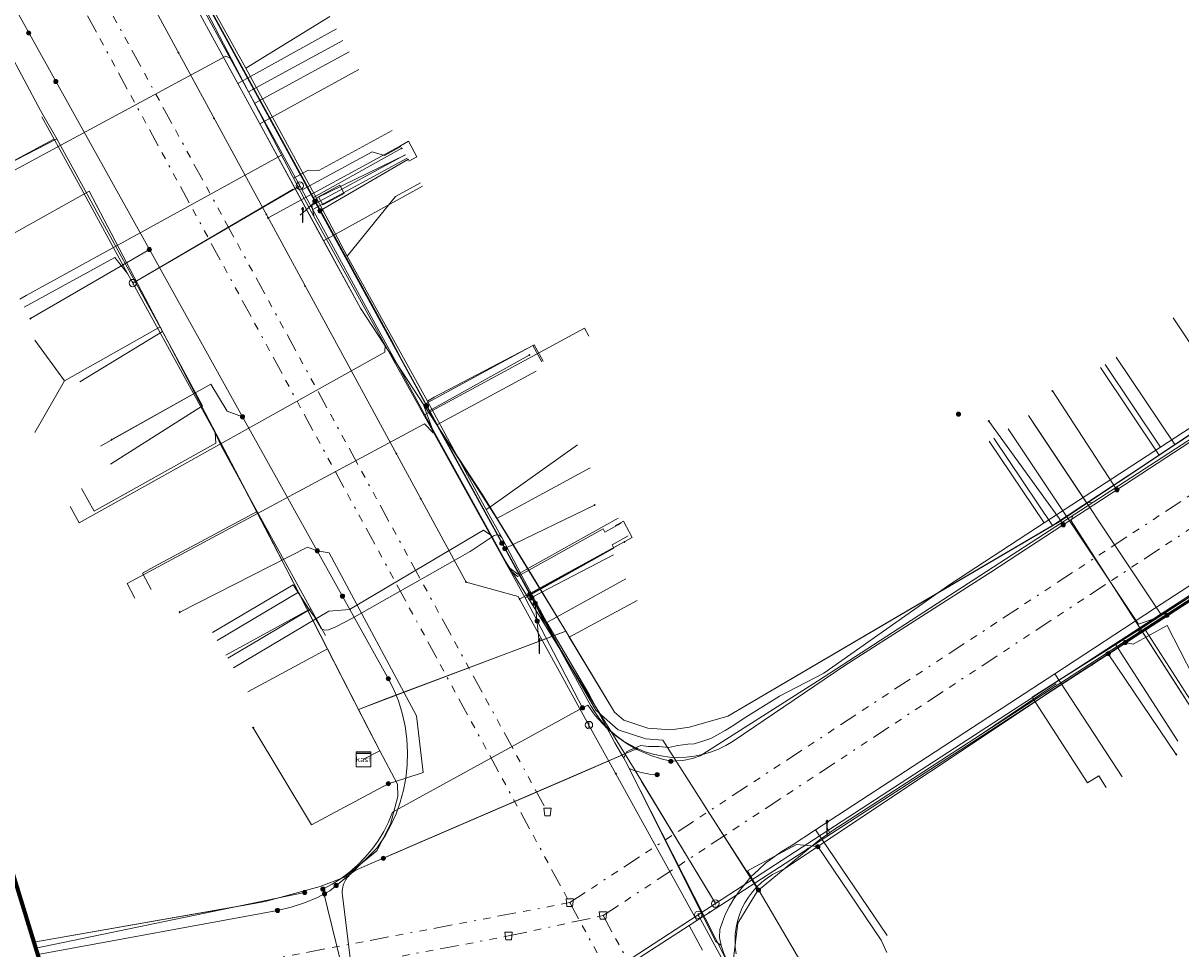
# Model space of a CAD drawing. Header units: metres. Extents: x 154975 to 155642, y 461260 to 461877.
# Tile 29 of 95: x 155006 to 155069, y 461601 to 461651. Entities that reach past the tile are written whole.
import ezdxf
from ezdxf.enums import TextEntityAlignment as Align
from ezdxf.lldxf.tags import DXFTag

# ---------------------------------------------------------------- set-up
doc = ezdxf.new("R2010")
doc.units = ezdxf.units.M
doc.linetypes.add('RI-OVERIG-SO', pattern=[17, 5, -2, 2, -2, 0, -2, 2, -2])
for name, color, linetype, lineweight, true_color in [('B-WE-KL-DATA-G', 3, 'KL-DATA-SO', 18, 0x00ff00), ('B-WE-KL-DATA_HULPSTUK-S', 3, 'Continuous', 18, 0x00ff00), ('B-WE-KL-DATA_KABELBED-G', 3, 'Continuous', 18, 0x00ff00), ('B-WE-KL-DATA_MANTELBUIS-G', 3, 'Continuous', 18, 0x00ff00), ('B-WE-KL-ET_LS-G', 1, 'KL-LS-SO', 18, 0xff0000), ('B-WE-KL-ET_LS-S', 1, 'Continuous', 18, 0xff0000), ('B-WE-KL-ET_LS_HULPSTUK-S', 1, 'Continuous', 18, 0xff0000), ('B-WE-KL-ET_LS_MANTELBUIS-G', 1, 'Continuous', 18, 0xff0000), ('B-WE-KL-GAS_LD-G', 30, 'KL-GAS_LD-SO', 18, 0xff7f00), ('B-WE-KL-GAS_LD_HULPSTUK-S', 30, 'Continuous', 18, 0xff7f00), ('B-WE-KL-GAS_LD_MANTELBUIS-G', 30, 'Continuous', 18, 0xff7f00), ('B-WE-KL-WATER-G', 5, 'KL-WATER-SO', 18, 0x0000ff), ('B-WE-KL-WATER_HULPSTUK-S', 5, 'Continuous', 18, 0x0000ff), ('B-WE-RI-VRIJVERVAL-G', 6, 'RI-OVERIG-SO', 18, 0xff00ff), ('B-WE-RI-VRIJVERVAL_HULPSTUK-S', 6, 'Continuous', 18, 0xff00ff)]:
    doc.layers.add(name, color=color, linetype=linetype, lineweight=lineweight, true_color=true_color)
doc.layers.add('B-WE-OG-INFO_ORIENTATIEPOLYGOON-GV', color=7, linetype='Continuous', lineweight=70)
doc.styles.add('NLCS-ISO', font='NLCS-ISO.ttf')
tags = doc.linetypes.add('KL-DATA-SO', pattern='A,4,-1,[101,NLCS.SHX,S=0.5,R=0,X=0,Y=0],-1,4,-1,["D",Standard,S=1,R=0,X=-0.25,Y=-0.5],-1.5', length=12.5).pattern_tags.tags
tags[18] = DXFTag(74, 10)
tags = doc.linetypes.add('KL-GAS_LD-SO', pattern='A,4,-1,[69,NLCS.SHX,S=0.5,R=0,X=0,Y=0],-1,4,-1,["L",Standard,S=1,R=0,X=0.25,Y=-0.5],-2', length=13).pattern_tags.tags
tags[18] = DXFTag(74, 10)
tags = doc.linetypes.add('KL-LS-SO', pattern='A,4,-1,[103,NLCS.SHX,S=0.75,R=0,X=0,Y=0],-1,4,-1,["L",Standard,S=1,R=0,X=0,Y=-0.5],-2', length=13).pattern_tags.tags
tags[18] = DXFTag(74, 10)
doc.linetypes.add('KL-WATER-SO', pattern='A,7,-0.5,[168,NLCS.SHX,S=0.75,R=0,X=0.75,Y=0],-2', length=9.5)

# ---------------------------------------------------------------- blocks, each defined once
blk = doc.blocks.new('SKL-WTB_HULP_T STUK-SO')
at = {"color": 0, "linetype": 'ByBlock', "lineweight": 18}
blk.add_circle((0, 0), 1, dxfattribs=at)
at = {"color": 0, "linetype": 'ByBlock', "lineweight": -2, "style": 'NLCS-ISO'}
blk.add_text('T', height=1, dxfattribs=at).set_placement((0, 0), align=Align.MIDDLE_CENTER)
at = {"color": 0, "linetype": 'ByBlock', "lineweight": 18, "style": 'NLCS-ISO', "flags": 1}
for tag, p in [('TYPE', (1.5, 0)), ('OMSCHRIJVING', (1.5, -3)), ('LABEL', (1.5, -1.5))]:
    blk.add_attdef(tag, p, '', height=1, dxfattribs=at)
blk = doc.blocks.new('SKL-WTB_HULP_MOF-SO')
at = {"linetype": 'ByBlock', "lineweight": 18}
h = blk.add_hatch(color=0, dxfattribs=at)
h.dxf.hatch_style = 1
h.paths.add_polyline_path([(-0.5625, 0, 1), (0.5625, 0, 1)])
at = {"color": 0, "linetype": 'ByBlock', "lineweight": 18}
blk.add_circle((0, 0), 0.5625, dxfattribs=at)
at = {"color": 0, "linetype": 'ByBlock', "lineweight": 18, "style": 'NLCS-ISO', "flags": 1}
for tag, p in [('TYPE', (1.5, 0)), ('OMSCHRIJVING', (1.5, -3)), ('LABEL', (1.5, -1.5))]:
    blk.add_attdef(tag, p, '', height=1, dxfattribs=at)
blk = doc.blocks.new('SKL-WTB_HULP_KAST-SO')
at = {"color": 0, "linetype": 'ByBlock', "lineweight": 18}
for points in [[(-2, 2), (2, 2), (2, 1.68), (-2, 1.68)], [(-2, 1.52), (2, 1.52), (2, -2), (-2, -2)]]:
    blk.add_lwpolyline(points, close=True, dxfattribs=at)
at = {"color": 0, "linetype": 'ByBlock', "lineweight": 18, "style": 'NLCS-ISO'}
blk.add_text('kast', height=1.5, dxfattribs=at).set_placement((0, 0), align=Align.MIDDLE_CENTER)
at = {"color": 0, "linetype": 'ByBlock', "lineweight": 18, "style": 'NLCS-ISO', "flags": 1}
for tag, p in [('TYPE', (2.5, 0)), ('OMSCHRIJVING', (2.5, -3)), ('LABEL', (2.5, -1.5))]:
    blk.add_attdef(tag, p, '', height=1, dxfattribs=at)
blk = doc.blocks.new('SKL-WTB_HULP_AFSLUITER-SO')
at = {"color": 0, "linetype": 'ByBlock', "lineweight": 18}
blk.add_lwpolyline([(0, 0.8), (0, -0.8)], dxfattribs=at)
blk.add_circle((0, 0), 1, dxfattribs=at)
at = {"color": 0, "linetype": 'ByBlock', "lineweight": 18, "style": 'NLCS-ISO', "flags": 1}
for tag, p in [('TYPE', (1.5, 0)), ('OMSCHRIJVING', (1.5, -3)), ('LABEL', (1.5, -1.5))]:
    blk.add_attdef(tag, p, '', height=1, dxfattribs=at)
blk = doc.blocks.new('SKL-WTB_HULP_OVERIG-SO')
at = {"color": 0, "linetype": 'ByBlock', "lineweight": 18}
for points in [[(-0.14, 0.14), (0.14, -0.14)], [(0.14, 0.14), (-0.14, -0.14)]]:
    blk.add_lwpolyline(points, dxfattribs=at)
at = {"color": 0, "linetype": 'ByBlock', "lineweight": 18, "style": 'NLCS-ISO', "flags": 1}
for tag, p in [('TYPE', (1.5, 0)), ('OMSCHRIJVING', (1.5, -3)), ('LABEL', (1.5, -1.5))]:
    blk.add_attdef(tag, p, '', height=1, dxfattribs=at)
blk = doc.blocks.new('SRI-HULP_AFVOER_OPVANG-SO')
at = {"color": 0, "linetype": 'ByBlock', "lineweight": 18}
blk.add_lwpolyline([(-0.75, -1), (-1, 1), (1, 1), (0.75, -1)], close=True, dxfattribs=at)
at = {"color": 0, "linetype": 'ByBlock', "lineweight": 18, "style": 'NLCS-ISO', "flags": 1}
for tag, p in [('TYPE', (1.5, 0)), ('OMSCHRIJVING', (1.5, -3)), ('LABEL', (1.5, -1.5))]:
    blk.add_attdef(tag, p, '', height=1, dxfattribs=at)
blk = doc.blocks.new('SKL-ET_LS_MAST-SO')
for p, q in [((-0.05, 2.07), (0.05, 2.07)), ((-0.05, -2), (0.05, -2))]:
    blk.add_line(p, q)
for points in [[(-0.18, 1.76), (-0.22, 1.76), (-0.22, 1.84), (-0.18, 1.84), (-0.18, 1.79)], [(-0.18, 1.49), (-0.22, 1.49), (-0.22, 1.57), (-0.18, 1.57), (-0.18, 1.52)], [(-0.18, 1.79), (-0.05, 1.79)], [(-0.18, 1.76), (-0.05, 1.76)], [(-0.18, 1.52), (-0.05, 1.52)], [(-0.18, 1.49), (-0.05, 1.49)], [(-0.05, -2), (-0.05, 2.07)], [(0.05, -2), (0.05, 2.07)], [(0.18, 1.92), (0.05, 1.92)], [(0.18, 1.89), (0.05, 1.89)], [(0.18, 1.66), (0.05, 1.66)], [(0.18, 1.63), (0.05, 1.63)], [(0.18, 1.39), (0.05, 1.39)], [(0.18, 1.36), (0.05, 1.36)], [(0.18, 1.89), (0.22, 1.89), (0.22, 1.97), (0.18, 1.97), (0.18, 1.92)], [(0.18, 1.63), (0.22, 1.63), (0.22, 1.71), (0.18, 1.71), (0.18, 1.66)], [(0.18, 1.36), (0.22, 1.36), (0.22, 1.44), (0.18, 1.44), (0.18, 1.39)]]:
    blk.add_lwpolyline(points)

msp = doc.modelspace()

# ---------------------------------------------------------------- linework, layer by layer
at = {"layer": 'B-WE-KL-DATA-G', "ltscale": 0.2, "flags": 128}
for points in [[(155024.765, 461611.348), (155025.65, 461611.814), (155025.003, 461613.043), (155024.489, 461614.045), (155035.686, 461618.272), (155033.842, 461621.34), (155031.165, 461625.672), (155024.593, 461635.726), (155015.954, 461651.56), (155010.915, 461662.313), (155007.469, 461668.03), (155006.012, 461669.835), (155004.881, 461670.81), (155010.72, 461674.015)], [(154985.518, 461670.897), (155000, 461672.481), (155001.572, 461672.612), (155002.626, 461672.265), (155003.304, 461671.926), (155004.183, 461671.412), (155006.012, 461669.835), (155007.469, 461668.03), (155010.915, 461662.313), (155015.954, 461651.56), (155024.593, 461635.726), (155031.165, 461625.672), (155033.842, 461621.34), (155035.686, 461618.272), (155024.489, 461614.045), (155025.003, 461613.043), (155025.65, 461611.814), (155024.765, 461611.348)], [(155024.765, 461611.348), (155025.65, 461611.814), (155025.003, 461613.043), (155024.489, 461614.045), (155035.686, 461618.272), (155033.842, 461621.34), (155031.165, 461625.672), (155024.593, 461635.726), (155015.954, 461651.56), (155010.915, 461662.313), (155009.202, 461665.156), (155014.071, 461667.826)], [(155008.204, 461644.878), (155007.315, 461646.407), (155004.65, 461651.38), (155001.018, 461658.038), (155000.644, 461658.665), (155000.441, 461659.013), (155000.149, 461659.413), (154999.885, 461659.713), (154999.547, 461660.042), (154999.253, 461660.285), (154998.947, 461660.529), (154998.54, 461660.793), (154998.147, 461660.994), (154997.654, 461661.221), (154997.227, 461661.394), (154996.775, 461661.543), (154996.301, 461661.635), (154995.839, 461661.687), (154995.441, 461661.713), (154995.003, 461661.73), (154994.519, 461661.694), (154994.1, 461661.643), (154993.582, 461661.601), (154991.002, 461661.37)], [(155024.765, 461611.348), (155025.65, 461611.814), (155025.003, 461613.043), (155024.489, 461614.045), (155035.686, 461618.272), (155033.842, 461621.34), (155031.165, 461625.672), (155024.593, 461635.726), (155015.954, 461651.56), (155012.922, 461658.03), (155017.898, 461660.758)], [(155018.407, 461648.696), (155015.508, 461653.927), (155014.083, 461656.438), (155013.38, 461657.828)], [(155022.946, 461651.482), (155018.407, 461648.696)], [(155024.765, 461611.348), (155025.65, 461611.814), (155025.003, 461613.043), (155024.489, 461614.045), (155035.686, 461618.272), (155033.842, 461621.34), (155031.165, 461625.672), (155024.593, 461635.726), (155017.966, 461647.872), (155023.31, 461650.815)], [(155022.226, 461641.68), (155018.407, 461648.696)], [(155024.765, 461611.348), (155025.65, 461611.814), (155025.003, 461613.043), (155024.489, 461614.045), (155035.686, 461618.272), (155033.842, 461621.34), (155031.165, 461625.672), (155024.593, 461635.726), (155019.162, 461645.681), (155024.507, 461648.629)], [(155004.436, 461640.481), (155003.266, 461642.33), (155008.204, 461644.878)], [(155008.204, 461644.878), (155011.5, 461638.855), (155013.902, 461634.472)], [(155027.023, 461644.009), (155022.226, 461641.68)], [(155024.765, 461611.348), (155025.65, 461611.814), (155025.003, 461613.043), (155024.489, 461614.045), (155035.686, 461618.272), (155033.842, 461621.34), (155031.165, 461625.672), (155024.593, 461635.726), (155022.605, 461639.37), (155027.948, 461642.314)], [(155027.847, 461642.499), (155026.489, 461641.757), (155023.885, 461638.541)], [(155024.765, 461611.348), (155025.65, 461611.814), (155025.003, 461613.043), (155019.468, 461623.842), (155009.936, 461642.043), (155004.621, 461639.072), (155002, 461638)], [(155023.885, 461638.541), (155022.226, 461641.68)], [(155123.851, 461618.126), (155123.558, 461617.911), (155122.638, 461619.348), (155119.712, 461623.952), (155110.001, 461639.129), (155108.81, 461640.826), (155107.717, 461641.632), (155106.163, 461641.862), (155104.668, 461641.862), (155103.402, 461641.517), (155102.066, 461640.937), (155086.695, 461631.338), (155066.868, 461618.484), (155060.879, 461614.697), (155063.873, 461610.068), (155064.474, 461610.457), (155064.877, 461609.831)], [(155045.799, 461598.912), (155045.443, 461598.978), (155045.248, 461599.025), (155045.06, 461599.099), (155044.954, 461599.258), (155044.934, 461599.375), (155044.43, 461600.386), (155044.211, 461600.903), (155044.087, 461601.279), (155043.983, 461601.714), (155044.016, 461602.153), (155044.147, 461602.565), (155044.321, 461602.998), (155044.533, 461603.419), (155044.769, 461603.804), (155045.065, 461604.24), (155045.369, 461604.619), (155045.692, 461604.995), (155046.104, 461605.382), (155046.483, 461605.726), (155046.936, 461606.08), (155047.376, 461606.379), (155047.864, 461606.668), (155049.184, 461607.539), (155062.107, 461615.966), (155067.481, 461619.493), (155070.733, 461621.613), (155071.002, 461621.758), (155071.549, 461621.991), (155071.933, 461622.036), (155072.725, 461622.581), (155073.063, 461623.16), (155074.478, 461624.062), (155078.573, 461626.729), (155084.39, 461630.542), (155087.397, 461632.503), (155096.857, 461638.645), (155099.981, 461640.742), (155100.447, 461641.079), (155100.594, 461641.158), (155100.743, 461641.183), (155100.899, 461641.129), (155101.125, 461640.733), (155101.38, 461640.365)], [(155024.765, 461611.348), (155025.65, 461611.814), (155025.003, 461613.043), (155024.489, 461614.045), (155035.686, 461618.272), (155038.318, 461613.892), (155038.816, 461613.456), (155040.126, 461613.037), (155041.368, 461612.936), (155042.378, 461613.084), (155044.442, 461613.671), (155062.242, 461624.132), (155078.678, 461635.061), (155075.502, 461639.801)], [(155023.885, 461638.541), (155028.212, 461630.698)], [(155024.765, 461611.348), (155025.65, 461611.814), (155025.003, 461613.043), (155024.489, 461614.045), (155035.686, 461618.272), (155038.318, 461613.892), (155038.816, 461613.456), (155040.126, 461613.037), (155041.368, 461612.936), (155042.378, 461613.084), (155044.442, 461613.671), (155062.242, 461624.132), (155074.671, 461632.397), (155071.496, 461637.137)], [(155024.765, 461611.348), (155025.65, 461611.814), (155025.003, 461613.043), (155019.468, 461623.842), (155013.775, 461634.712), (155008.617, 461631.806), (155007, 461634)], [(155024.765, 461611.348), (155025.65, 461611.814), (155025.003, 461613.043), (155019.468, 461623.842), (155013.775, 461634.712), (155008.617, 461631.806), (155007, 461629)], [(155068.5, 461635.2), (155071.535, 461630.653)], [(155013.902, 461634.472), (155009.446, 461631.752)], [(155011.1, 461627.291), (155016.068, 461630.444), (155014.666, 461633.066), (155013.902, 461634.472)], [(155028.212, 461630.698), (155028.574, 461630.926), (155033.986, 461633.74), (155034.459, 461632.867)], [(155024.765, 461611.348), (155025.65, 461611.814), (155025.003, 461613.043), (155024.489, 461614.045), (155035.686, 461618.272), (155038.318, 461613.892), (155038.816, 461613.456), (155040.126, 461613.037), (155041.368, 461612.936), (155042.378, 461613.084), (155044.442, 461613.671), (155062.242, 461624.132), (155068.593, 461628.355), (155065.414, 461633.087)], [(155024.765, 461611.348), (155025.65, 461611.814), (155025.003, 461613.043), (155024.489, 461614.045), (155035.686, 461618.272), (155038.318, 461613.892), (155038.816, 461613.456), (155040.126, 461613.037), (155041.368, 461612.936), (155042.378, 461613.084), (155044.442, 461613.671), (155062.242, 461624.132), (155067.74, 461627.788), (155064.565, 461632.528)], [(155024.765, 461611.348), (155025.65, 461611.814), (155025.003, 461613.043), (155024.489, 461614.045), (155035.686, 461618.272), (155033.842, 461621.34), (155031.165, 461625.672), (155028.718, 461629.416), (155034.096, 461632.329)], [(155067.807, 461628.213), (155064.818, 461632.691)], [(155028.212, 461630.698), (155030.966, 461625.599), (155031.38, 461624.854)], [(155071.535, 461630.653), (155067.807, 461628.213)], [(155024.765, 461611.348), (155025.65, 461611.814), (155025.003, 461613.043), (155024.489, 461614.045), (155035.686, 461618.272), (155038.318, 461613.892), (155038.816, 461613.456), (155040.126, 461613.037), (155041.368, 461612.936), (155042.378, 461613.084), (155044.442, 461613.671), (155061.977, 461623.976), (155058.811, 461628.701)], [(155058.565, 461628.532), (155061.526, 461624.126)], [(155031.38, 461624.854), (155031.644, 461625.004), (155036.315, 461628.342)], [(155067.807, 461628.213), (155061.526, 461624.126)], [(155024.765, 461611.348), (155025.65, 461611.814), (155025.003, 461613.043), (155024.489, 461614.045), (155035.686, 461618.272), (155033.842, 461621.34), (155031.971, 461624.368), (155037.013, 461627.095)], [(155031.38, 461624.854), (155032.231, 461623.328)], [(155061.526, 461624.126), (155056.43, 461620.793), (155049.618, 461616.01), (155047.237, 461614.757), (155045.265, 461613.53), (155044.759, 461613.192), (155044.302, 461612.902), (155043.854, 461612.644), (155043.527, 461612.479), (155043.136, 461612.341), (155042.625, 461612.181), (155042.285, 461612.159), (155041.749, 461612.094), (155041.248, 461611.99), (155040.715, 461612.037), (155040.162, 461612.048), (155039.734, 461612.097), (155039.182, 461611.863), (155038.966, 461611.758), (155038.9, 461611.586), (155038.826, 461611.4)], [(155032.231, 461623.328), (155032.099, 461623.462), (155031.953, 461623.477), (155031.816, 461623.433), (155030.519, 461622.573), (155024.127, 461618.957), (155023.266, 461618.498), (155022.863, 461618.342), (155022.68, 461618.332), (155022.502, 461618.393), (155022.109, 461619.042), (155021.827, 461619.439)], [(155034.671, 461618.739), (155033.31, 461621.261), (155032.231, 461623.328)], [(155062.107, 461615.966), (155067.481, 461619.493), (155070.733, 461621.613)], [(155038.929, 461621.103), (155034.671, 461618.739)], [(155021.827, 461619.439), (155020.962, 461620.782), (155016.609, 461618.196)], [(155024.765, 461611.348), (155025.65, 461611.814), (155025.003, 461613.043), (155021.242, 461620.381), (155016.853, 461617.775)], [(155024.765, 461611.348), (155025.65, 461611.814), (155025.003, 461613.043), (155024.489, 461614.045), (155035.686, 461618.272), (155035.878, 461617.953), (155039.542, 461619.938)], [(155021.827, 461619.439), (155017.331, 461616.979)], [(155034.671, 461618.739), (155036.942, 461614.888), (155038.346, 461612.23), (155038.826, 461611.4)], [(155024.765, 461611.348), (155025.65, 461611.814), (155025.003, 461613.043), (155022.812, 461617.317), (155018.508, 461614.99)], [(155062.107, 461615.966), (155049.184, 461607.539)], [(155065.743, 461610.393), (155062.107, 461615.966)], [(155024.765, 461611.348), (155025.65, 461611.814), (155026.607, 461609.997), (155026.609, 461609.34), (155026.223, 461607.836), (155025.483, 461606.401), (155023.74, 461604.977), (155022.422, 461604.471), (155019.445, 461603.668), (155018.153, 461603.431), (155006.959, 461601.467)], [(155024.765, 461611.348), (155025.65, 461611.814), (155026.607, 461609.997), (155026.609, 461609.34), (155026.223, 461607.836), (155025.483, 461606.401), (155023.74, 461604.977), (155022.422, 461604.471), (155019.445, 461603.668), (155018.153, 461603.431), (155006.959, 461601.467)], [(155024.765, 461611.348), (155025.65, 461611.814), (155026.607, 461609.997), (155026.609, 461609.34), (155026.223, 461607.836), (155025.483, 461606.401), (155023.74, 461604.977), (155022.422, 461604.471), (155019.445, 461603.668), (155018.153, 461603.431), (155006.959, 461601.467)], [(155024.765, 461611.348), (155025.65, 461611.814), (155026.607, 461609.997), (155026.609, 461609.34), (155026.223, 461607.836), (155025.483, 461606.401), (155023.74, 461604.977), (155022.422, 461604.471), (155019.445, 461603.668), (155018.153, 461603.431), (155006.959, 461601.467)], [(155024.765, 461611.348), (155025.65, 461611.814), (155026.607, 461609.997), (155026.609, 461609.34), (155026.223, 461607.836), (155025.483, 461606.401), (155023.74, 461604.977), (155022.422, 461604.471), (155019.445, 461603.668), (155018.153, 461603.431), (155006.959, 461601.467)], [(155024.765, 461611.348), (155025.65, 461611.814), (155026.607, 461609.997), (155026.609, 461609.34), (155026.223, 461607.836), (155025.483, 461606.401), (155023.74, 461604.977), (155022.422, 461604.471), (155019.445, 461603.668), (155018.153, 461603.431), (155006.959, 461601.467)], [(155024.765, 461611.348), (155025.65, 461611.814), (155026.607, 461609.997), (155026.609, 461609.34), (155026.223, 461607.836), (155025.483, 461606.401), (155023.74, 461604.977), (155022.422, 461604.471), (155019.445, 461603.668), (155018.153, 461603.431), (155006.959, 461601.467)], [(155038.826, 461611.4), (155038.92, 461611.252), (155043.786, 461601.506), (155044.087, 461601.279)], [(155049.184, 461607.539), (155047.864, 461606.668), (155047.376, 461606.379), (155046.936, 461606.08), (155046.483, 461605.726), (155046.104, 461605.382), (155045.692, 461604.995), (155045.369, 461604.619), (155045.065, 461604.24), (155044.769, 461603.804), (155044.533, 461603.419), (155044.321, 461602.998), (155044.147, 461602.565), (155044.016, 461602.153), (155043.983, 461601.714), (155044.087, 461601.279)], [(155053.04, 461601.819), (155049.184, 461607.539)], [(155044.087, 461601.279), (155044.211, 461600.903), (155044.43, 461600.386), (155044.934, 461599.375), (155044.954, 461599.258), (155045.06, 461599.099), (155045.248, 461599.025), (155045.799, 461598.912)]]:
    msp.add_lwpolyline(points, dxfattribs=at)
at = {"layer": 'B-WE-KL-DATA_KABELBED-G', "ltscale": 0.2, "flags": 128}
for points in [[(155012.922, 461658.03), (155015.954, 461651.56), (155017.966, 461647.872)], [(155003.705, 461655.938), (155013.196, 461638.896), (155018.229, 461629.857), (155022.264, 461622.611), (155026.061, 461615.792), (155026.379, 461615.161), (155026.644, 461614.507), (155026.854, 461613.833), (155027.008, 461613.144), (155027.105, 461612.444), (155027.144, 461611.739), (155027.125, 461611.033), (155027.048, 461610.331), (155026.922, 461609.675), (155026.745, 461609.031), (155026.519, 461608.402), (155026.245, 461607.792), (155025.924, 461607.206), (155025.558, 461606.647), (155025.479, 461606.541), (155024.11, 461605.198), (155024.091, 461605.179), (155023.934, 461605.025)], [(155016.48, 461651.847), (155022.03, 461641.682), (155022.408, 461640.991), (155028.166, 461630.445), (155028.316, 461630.17), (155028.584, 461629.679), (155032.393, 461622.734), (155033.75, 461620.259), (155037.049, 461614.245), (155037.273, 461613.874), (155037.525, 461613.521), (155037.806, 461613.19), (155038.112, 461612.883), (155038.442, 461612.602), (155038.793, 461612.348), (155039.163, 461612.123), (155039.551, 461611.928)], [(155017.966, 461647.872), (155023.31, 461650.815)], [(155019.162, 461645.681), (155024.507, 461648.629)], [(155017.966, 461647.872), (155019.162, 461645.681)], [(155019.162, 461645.681), (155022.605, 461639.37)], [(155022.408, 461640.991), (155022.03, 461641.682), (155026.827, 461644.368)], [(155022.408, 461640.991), (155027.162, 461643.754)], [(155022.605, 461639.37), (155027.948, 461642.314)], [(155013.775, 461634.712), (155009.936, 461642.043), (155004.621, 461639.072)], [(155068.151, 461619.124), (155074.743, 461623.44), (155078.209, 461625.71), (155084.23, 461629.652), (155086.828, 461631.353), (155101.482, 461640.86)], [(155022.605, 461639.37), (155024.593, 461635.726), (155028.718, 461629.416)], [(155013.196, 461638.896), (155006.771, 461635.164)], [(155013.775, 461634.712), (155008.617, 461631.806)], [(155013.775, 461634.712), (155015.654, 461631.125)], [(155008.617, 461631.806), (155007, 461634)], [(155028.166, 461630.445), (155028.316, 461630.17), (155033.715, 461633.192)], [(155039.551, 461611.928), (155039.969, 461611.759), (155040.4, 461611.626), (155040.841, 461611.53), (155041.288, 461611.47), (155041.739, 461611.449), (155042.19, 461611.465), (155042.638, 461611.519), (155043.08, 461611.61), (155043.512, 461611.738), (155043.933, 461611.902), (155044.338, 461612.1), (155044.725, 461612.332), (155050.77, 461616.413), (155058.642, 461621.463), (155062.559, 461624.019), (155065.461, 461625.913), (155075.939, 461632.751)], [(155068.593, 461628.355), (155065.414, 461633.087)], [(155028.718, 461629.416), (155034.096, 461632.329)], [(155067.74, 461627.788), (155064.565, 461632.528)], [(155068.593, 461628.355), (155074.671, 461632.397)], [(155008.617, 461631.806), (155007, 461629)], [(155018.229, 461629.857), (155017.397, 461630.153), (155016.507, 461631.628), (155011.162, 461628.628)], [(155015.654, 461631.125), (155010.558, 461628.277)], [(155015.654, 461631.125), (155021.242, 461620.381)], [(155065.461, 461625.913), (155061.974, 461631.253)], [(155062.559, 461624.019), (155062.349, 461624.335), (155058.539, 461629.627)], [(155028.718, 461629.416), (155031.971, 461624.368)], [(155061.977, 461623.976), (155058.811, 461628.701)], [(155061.977, 461623.976), (155067.74, 461627.788)], [(155067.74, 461627.788), (155068.593, 461628.355)], [(155031.971, 461624.368), (155037.013, 461627.095)], [(155032.393, 461622.734), (155037.241, 461625.085)], [(155031.971, 461624.368), (155035.686, 461618.272)], [(155035.878, 461617.953), (155038.318, 461613.892), (155038.816, 461613.456), (155040.126, 461613.037), (155041.368, 461612.936), (155042.378, 461613.084), (155044.442, 461613.671), (155061.977, 461623.976)], [(155022.264, 461622.611), (155021.74, 461622.804), (155014.839, 461619.298)], [(155033.75, 461620.259), (155038.843, 461623.095)], [(155022.264, 461622.611), (155022.902, 461622.505), (155027.617, 461613.688), (155027.986, 461610.632), (155027.048, 461610.331), (155026.102, 461610.028)], [(155071.193, 461621.287), (155060.879, 461614.697), (155063.873, 461610.068), (155064.474, 461610.457), (155064.877, 461609.831)], [(155021.242, 461620.381), (155016.853, 461617.775)], [(155021.242, 461620.381), (155022.812, 461617.317)], [(155035.878, 461617.953), (155039.542, 461619.938)], [(155064.989, 461617.054), (155064.989, 461617.054), (155065.91, 461617.657), (155068.151, 461619.124)], [(155065.91, 461617.657), (155066.332, 461617.578), (155068.175, 461618.579), (155070.985, 461613.097)], [(155025.976, 461614.607), (155034.463, 461617.81)], [(155034.463, 461617.81), (155035.686, 461618.272)], [(155035.686, 461618.272), (155035.878, 461617.953)], [(155022.812, 461617.317), (155018.508, 461614.99)], [(155022.812, 461617.317), (155024.489, 461614.045)], [(155044.893, 461600.834), (155044.846, 461601.188), (155044.83, 461601.545), (155044.844, 461601.903), (155044.89, 461602.257), (155044.965, 461602.607), (155045.071, 461602.948), (155045.205, 461603.28), (155045.368, 461603.598), (155045.557, 461603.901), (155045.772, 461604.187), (155046.011, 461604.453), (155046.274, 461604.701), (155046.558, 461604.924), (155046.861, 461605.122), (155047.179, 461605.293), (155047.511, 461605.435), (155049.302, 461606.628), (155049.302, 461606.628), (155061.314, 461614.632), (155061.695, 461614.897), (155064.989, 461617.054)], [(155064.989, 461617.054), (155068.661, 461611.606)], [(155024.489, 461614.045), (155025.976, 461614.607)], [(155024.489, 461614.045), (155025.65, 461611.814)], [(155026.102, 461610.028), (155021.947, 461607.803), (155018.802, 461613.052)], [(155025.65, 461611.814), (155026.607, 461609.997), (155026.609, 461609.34), (155026.223, 461607.836), (155025.483, 461606.401), (155023.74, 461604.977), (155022.422, 461604.471), (155019.445, 461603.668), (155006.958, 461601.471)], [(155024.178, 461605.25), (155024.257, 461605.302), (155024.34, 461605.348), (155024.425, 461605.389), (155036.439, 461610.582), (155039.551, 461611.928)], [(155024.765, 461611.348), (155025.65, 461611.814)], [(155025.827, 461605.996), (155039.552, 461611.927)], [(155049.302, 461606.628), (155049.302, 461606.628), (155048.155, 461606.746), (155045.497, 461605.329), (155046.011, 461604.453), (155052.784, 461592.904), (155056.594, 461594.986)], [(155049.302, 461606.628), (155052.718, 461601.575), (155053.026, 461600.913)], [(155024.178, 461605.25), (155024.173, 461605.246), (155024.091, 461605.179), (155024.046, 461605.142), (155022.935, 461604.235), (155022.269, 461603.879), (155021.573, 461603.583), (155020.855, 461603.35), (155020.118, 461603.181), (155007.174, 461600.799)], [(155024.178, 461605.25), (155024.173, 461605.246), (155024.11, 461605.198), (155024.046, 461605.142), (155023.988, 461605.086), (155023.934, 461605.025)], [(155023.934, 461605.025), (155023.865, 461604.937), (155023.804, 461604.844), (155023.751, 461604.746), (155023.706, 461604.644), (155023.67, 461604.539), (155023.642, 461604.431), (155023.624, 461604.321), (155023.614, 461604.21), (155023.614, 461604.099), (155023.623, 461603.988), (155024.311, 461598.403), (155024.463, 461597.151), (155024.463, 461597.151)], [(155023.624, 461603.991), (155024.311, 461598.403)]]:
    msp.add_lwpolyline(points, dxfattribs=at)
at = {"layer": 'B-WE-KL-DATA_MANTELBUIS-G', "ltscale": 0.2, "flags": 128}
for points in [[(155024.127, 461618.957), (155030.519, 461622.573)], [(155025.976, 461614.607), (155034.463, 461617.81)], [(155025.827, 461605.996), (155039.552, 461611.927)], [(155043.786, 461601.506), (155038.921, 461611.251)], [(155023.624, 461603.991), (155024.311, 461598.403)]]:
    msp.add_lwpolyline(points, dxfattribs=at)
at = {"layer": 'B-WE-KL-ET_LS-G', "ltscale": 0.2, "flags": 128}
for points in [[(155153.69, 461557.311), (155090.029, 461522.704), (155088.992, 461522.645), (155087.727, 461522.936), (155086.697, 461523.666), (155086.005, 461524.599), (155077.758, 461539.587), (155061.434, 461569.226), (155046.874, 461595.764), (155045.676, 461598.009), (155044.723, 461600.444), (155044.988, 461602.494), (155046.086, 461604.301), (155040.93, 461612.381), (155040.011, 461612.456), (155038.521, 461612.933), (155037.308, 461613.994), (155035.463, 461617.205), (155026.799, 461632.994), (155026.259, 461634.036), (155011.501, 461661.051), (155007.394, 461668.693), (155006.979, 461669.518), (155001.377, 461673.403), (154999.891, 461673.208), (154985.271, 461671.695)], [(155011.178, 461661.408), (155013.466, 461657.181), (155021.567, 461641.626), (155022.054, 461640.721), (155033.486, 461620.077), (155034.139, 461618.825)], [(155023.649, 461650.191), (155018.554, 461647.412)], [(155000.529, 461640.307), (155000.056, 461641.188), (155003.402, 461642.988), (155004.757, 461642.581), (155017.324, 461649.34), (155017.625, 461649.195)], [(155026.308, 461645.32), (155022.358, 461643.164), (155021.775, 461643.188), (155021.155, 461642.849)], [(155027.019, 461644.017), (155021.98, 461641.268), (155022.071, 461640.731), (155022.054, 461640.721)], [(155006.544, 461636.405), (155020.333, 461643.995)], [(155021.155, 461642.849), (155020.98, 461642.753)], [(155021.342, 461640.761), (155022.134, 461641.46)], [(155101.923, 461641.06), (155050.378, 461607.671)], [(155041.367, 461611.241), (155042.004, 461611.282), (155042.539, 461611.394), (155042.95, 461611.534), (155049.28, 461615.567), (155082.83, 461637.354), (155083.56, 461637.823), (155086.053, 461639.317)], [(155006.194, 461636.213), (155006.544, 461636.405)], [(155036.936, 461634.208), (155036.698, 461634.648), (155028.02, 461629.949)], [(155008.923, 461625.004), (155009.411, 461624.131), (155025.906, 461633.352), (155025.93, 461633.722)], [(155060.675, 461629.935), (155061.173, 461629.186)], [(155012.698, 461621.229), (155028.053, 461629.476), (155028.528, 461628.992), (155028.545, 461629.002)], [(155061.173, 461629.186), (155063.8, 461625.235), (155064.121, 461625.205)], [(155038.671, 461624.114), (155037.798, 461623.627), (155037.7, 461623.802), (155033.08, 461621.225), (155032.68, 461621.575), (155032.663, 461621.565)], [(155069.272, 461614.442), (155062.985, 461624.229), (155063.072, 461624.524)], [(155017.74, 461616.291), (155022.898, 461619.355), (155024.013, 461619.436), (155031.237, 461623.727), (155031.594, 461623.495)], [(155039.061, 461623.416), (155038.187, 461622.929), (155038.285, 461622.754), (155033.486, 461620.077)], [(155012.419, 461620.058), (155011.993, 461620.851), (155012.698, 461621.229)], [(155034.264, 461617.481), (155034.03, 461619.777)], [(155034.139, 461618.825), (155036.591, 461614.126)], [(155022.569, 461604.328), (155023.072, 461604.599), (155023.554, 461604.906), (155024.011, 461605.249), (155024.441, 461605.625), (155024.842, 461606.033), (155025.214, 461606.475), (155025.551, 461606.944), (155025.852, 461607.437), (155026.114, 461607.952), (155026.336, 461608.484), (155036.591, 461614.126)], [(155036.591, 461614.126), (155036.873, 461614.281), (155037.264, 461613.737), (155037.921, 461613.019), (155038.397, 461612.607), (155038.949, 461612.213), (155039.526, 461611.88), (155040.275, 461611.549), (155040.839, 461611.366), (155041.367, 461611.241)], [(155054.322, 461580.877), (155039.105, 461610.842), (155039.432, 461610.726), (155039.765, 461610.633), (155040.208, 461610.551), (155040.621, 461610.513)], [(155049.507, 461607.072), (155050.359, 461607.672)], [(155049.807, 461607.64), (155049.949, 461607.372)], [(155049.501, 461607.077), (155046.098, 461604.281)], [(155007.061, 461601.139), (155021.581, 461604.147)], [(155060.567, 461549.644), (155060.515, 461549.816), (155054.402, 461560.651), (155051.306, 461566.662), (155043.764, 461580.337), (155041.854, 461583.888), (155036.168, 461594.845), (155035.6, 461595.513), (155034.963, 461596.116), (155034.265, 461596.647), (155033.514, 461597.1), (155032.719, 461597.469), (155031.838, 461597.765), (155030.93, 461597.96), (155030.005, 461598.049), (155029.076, 461598.033), (155028.154, 461597.91), (155024.31, 461597.221), (155022.569, 461604.328)]]:
    msp.add_lwpolyline(points, dxfattribs=at)
at = {"layer": 'B-WE-KL-ET_LS_MANTELBUIS-G', "ltscale": 0.2, "flags": 128}
for points in [[(155022.574, 461641.307), (155023.715, 461641.929), (155023.475, 461642.369), (155022.334, 461641.747), (155022.574, 461641.307)], [(155062.171, 461615.426), (155057.987, 461612.599)], [(155043.124, 461608.928), (155045.621, 461605.036)]]:
    msp.add_lwpolyline(points, dxfattribs=at)
at = {"layer": 'B-WE-KL-GAS_LD-G', "ltscale": 0.2, "flags": 128}
for points in [[(154985.495, 461670.971), (155001.115, 461672.664), (155001.715, 461672.72), (155002.723, 461672.463), (155005.718, 461670.491), (155006.838, 461668.881), (155021.32, 461642.347)], [(155023.985, 461649.577), (155018.89, 461646.798)], [(155007.379, 461646.075), (155009.539, 461642.137), (155012.023, 461637.595), (155012.299, 461637.085)], [(155002.988, 461641.005), (155002.514, 461641.886), (155008.044, 461644.861)], [(155026.779, 461644.456), (155025.902, 461643.977), (155025.223, 461644.176), (155021.447, 461642.115)], [(155027.115, 461643.842), (155022.021, 461641.063)], [(155012.299, 461637.085), (155021.32, 461642.347)], [(155021.32, 461642.347), (155028.619, 461628.972), (155031.92, 461622.981), (155032.455, 461622.015), (155039.373, 461610.837), (155043.768, 461603.549)], [(155043.768, 461603.549), (155101.425, 461641.04), (155102.413, 461640.803), (155105.164, 461642.562)], [(155006.435, 461635.775), (155011.324, 461638.466), (155012.023, 461637.595)], [(155012.299, 461637.085), (155016.748, 461628.985), (155017.067, 461628.29), (155019.017, 461624.736), (155022.715, 461618.033)], [(155034.386, 461632.827), (155033.91, 461633.706), (155028.007, 461630.51), (155028.449, 461629.284)], [(155060.675, 461629.935), (155067.821, 461619.189)], [(155059.592, 461629.215), (155066.621, 461618.647), (155067.401, 461618.916)], [(155009.535, 461625.987), (155010.218, 461624.765), (155016.784, 461628.435), (155016.748, 461628.985)], [(155013.444, 461621.743), (155019.017, 461624.736)], [(155038.525, 461624.376), (155033.1, 461621.352), (155032.663, 461621.679)], [(155038.257, 461622.392), (155033.872, 461620.104), (155034.589, 461618.567)], [(155013.3, 461620.531), (155012.827, 461621.412), (155013.444, 461621.743)], [(155019.153, 461617.828), (155021.921, 461619.473)], [(155017.433, 461616.807), (155019.153, 461617.828)], [(155070.082, 461613.18), (155066.802, 461618.288), (155066.442, 461618.292)], [(155068.745, 461612.321), (155065.361, 461617.589)], [(155042.839, 461602.945), (155043.768, 461603.549)], [(155033.531, 461599.143), (155038.438, 461600.083), (155042.839, 461602.945)], [(155042.839, 461602.945), (155072.636, 461548.055), (155085.853, 461523.842), (155086.987, 461523.297), (155088.45, 461520.633), (155078.58, 461515.996)]]:
    msp.add_lwpolyline(points, dxfattribs=at)
at = {"layer": 'B-WE-KL-GAS_LD_MANTELBUIS-G', "ltscale": 0.2, "flags": 128}
for points in [[(155012.822, 461637.389), (155020.971, 461642.159)], [(155039.768, 461610.183), (155043.533, 461603.945)], [(155034.158, 461599.263), (155038.438, 461600.083), (155042.378, 461602.645)]]:
    msp.add_lwpolyline(points, dxfattribs=at)
at = {"layer": 'B-WE-KL-WATER-G', "ltscale": 0.2, "flags": 128}
for points in [[(155036.94, 461613.199), (155033.117, 461620.139), (155030.299, 461620.926), (155003.947, 461669.451), (155000.037, 461670.608), (154995.686, 461670.209), (154986.015, 461669.287)], [(155026.754, 461644.503), (155027.192, 461644.744), (155027.649, 461643.907), (155027.21, 461643.666)], [(155019.612, 461640.606), (155026.754, 461644.503)], [(155043.447, 461603.075), (155085.303, 461630.179), (155103.453, 461642.605)], [(155038.843, 461623.095), (155039.281, 461623.336), (155038.801, 461624.213), (155038.363, 461623.972)], [(155033.193, 461620.001), (155038.843, 461623.095)], [(155067.001, 461618.328), (155070.242, 461613.282)], [(155038.391, 461610.566), (155036.94, 461613.199)], [(155038.391, 461610.566), (155042.762, 461602.631)], [(155042.762, 461602.631), (155043.447, 461603.075)], [(155034.275, 461599.168), (155038.529, 461599.89), (155042.355, 461602.367)], [(155042.355, 461602.367), (155042.762, 461602.631)], [(155042.355, 461602.367), (155043.08, 461601.04)]]:
    msp.add_lwpolyline(points, dxfattribs=at)
at = {"layer": 'B-WE-OG-INFO_ORIENTATIEPOLYGOON-GV', "ltscale": 0.2, "flags": 128}
msp.add_lwpolyline([(154979.954, 461769.009), (154975.026, 461742.727), (154981.597, 461683.593), (155016.092, 461571.895), (155037.446, 461470.052), (155080.154, 461341.928), (155088.367, 461282.793), (155132.718, 461259.797), (155173.784, 461264.724), (155641.931, 461405.99), (155592.652, 461516.045), (155541.731, 461614.603), (155441.531, 461736.157), (155407.036, 461800.219), (155362.685, 461877.422)], close=True, dxfattribs=at)
at = {"layer": 'B-WE-RI-VRIJVERVAL-G', "ltscale": 0.2, "flags": 128}
for points in [[(155002.2, 461668.1), (155034.7, 461608.5)], [(155001.5, 461666.9), (155035.9, 461603.6)], [(155035.9, 461603.6), (155100.3, 461645.9)], [(155037.7, 461602.9), (155101.1, 461644.7)], [(155007.936, 461598.306), (155035.9, 461603.6)], [(155035.9, 461603.6), (155072.1, 461537.4)], [(155032.6, 461601.8), (155037.7, 461602.9)], [(155037.7, 461602.9), (155074.1, 461536.4)], [(155008.272, 461597.218), (155032.6, 461601.8)]]:
    msp.add_lwpolyline(points, dxfattribs=at)

# ---------------------------------------------------------------- block references
at = {"layer": 'B-WE-KL-DATA_HULPSTUK-S', "xscale": 0.2, "yscale": 0.2, "zscale": 0.2}
for name, p in [('SKL-WTB_HULP_MOF-SO', (155006.679, 461650.599)), ('SKL-WTB_HULP_MOF-SO', (155008.139, 461647.977)), ('SKL-WTB_HULP_OVERIG-SO', (155026.827, 461644.368)), ('SKL-WTB_HULP_OVERIG-SO', (155027.162, 461643.754)), ('SKL-WTB_HULP_MOF-SO', (155022.408, 461640.991)), ('SKL-WTB_HULP_OVERIG-SO', (155022.408, 461640.991)), ('SKL-WTB_HULP_OVERIG-SO', (155022.408, 461640.991)), ('SKL-WTB_HULP_MOF-SO', (155013.196, 461638.896)), ('SKL-WTB_HULP_OVERIG-SO', (155013.196, 461638.896)), ('SKL-WTB_HULP_OVERIG-SO', (155006.771, 461635.164)), ('SKL-WTB_HULP_OVERIG-SO', (155033.715, 461633.192)), ('SKL-WTB_HULP_OVERIG-SO', (155061.974, 461631.253)), ('SKL-WTB_HULP_MOF-SO', (155028.166, 461630.445)), ('SKL-WTB_HULP_OVERIG-SO', (155028.166, 461630.445)), ('SKL-WTB_HULP_MOF-SO', (155018.229, 461629.857)), ('SKL-WTB_HULP_OVERIG-SO', (155018.229, 461629.857)), ('SKL-WTB_HULP_MOF-SO', (155056.9, 461630)), ('SKL-WTB_HULP_OVERIG-SO', (155058.539, 461629.627)), ('SKL-WTB_HULP_OVERIG-SO', (155011.162, 461628.628)), ('SKL-WTB_HULP_MOF-SO', (155065.461, 461625.913)), ('SKL-WTB_HULP_OVERIG-SO', (155065.461, 461625.913)), ('SKL-WTB_HULP_OVERIG-SO', (155037.241, 461625.085)), ('SKL-WTB_HULP_MOF-SO', (155062.559, 461624.019)), ('SKL-WTB_HULP_OVERIG-SO', (155062.559, 461624.019)), ('SKL-WTB_HULP_MOF-SO', (155032.234, 461623.023)), ('SKL-WTB_HULP_MOF-SO', (155032.393, 461622.734)), ('SKL-WTB_HULP_OVERIG-SO', (155032.393, 461622.734)), ('SKL-WTB_HULP_OVERIG-SO', (155038.843, 461623.095)), ('SKL-WTB_HULP_MOF-SO', (155022.264, 461622.611)), ('SKL-WTB_HULP_MOF-SO', (155022.264, 461622.611)), ('SKL-WTB_HULP_OVERIG-SO', (155022.264, 461622.611)), ('SKL-WTB_HULP_OVERIG-SO', (155022.264, 461622.611)), ('SKL-WTB_HULP_MOF-SO', (155023.626, 461620.165)), ('SKL-WTB_HULP_MOF-SO', (155033.75, 461620.259)), ('SKL-WTB_HULP_OVERIG-SO', (155033.75, 461620.259)), ('SKL-WTB_HULP_MOF-SO', (155033.851, 461620.076)), ('SKL-WTB_HULP_OVERIG-SO', (155014.839, 461619.298)), ('SKL-WTB_HULP_MOF-SO', (155068.152, 461619.125)), ('SKL-WTB_HULP_OVERIG-SO', (155068.151, 461619.124)), ('SKL-WTB_HULP_OVERIG-SO', (155068.151, 461619.124)), ('SKL-WTB_HULP_MOF-SO', (155065.91, 461617.657)), ('SKL-WTB_HULP_MOF-SO', (155064.989, 461617.054)), ('SKL-WTB_HULP_MOF-SO', (155064.991, 461617.055)), ('SKL-WTB_HULP_OVERIG-SO', (155065.91, 461617.657)), ('SKL-WTB_HULP_OVERIG-SO', (155064.989, 461617.054)), ('SKL-WTB_HULP_OVERIG-SO', (155064.989, 461617.054)), ('SKL-WTB_HULP_OVERIG-SO', (155064.989, 461617.054)), ('SKL-WTB_HULP_MOF-SO', (155026.107, 461615.708)), ('SKL-WTB_HULP_OVERIG-SO', (155018.802, 461613.052)), ('SKL-WTB_HULP_KAST-SO', (155024.765, 461611.348)), ('SKL-WTB_HULP_OVERIG-SO', (155039.551, 461611.928)), ('SKL-WTB_HULP_OVERIG-SO', (155039.551, 461611.928)), ('SKL-WTB_HULP_OVERIG-SO', (155039.551, 461611.928)), ('SKL-WTB_HULP_OVERIG-SO', (155068.662, 461611.606)), ('SKL-WTB_HULP_MOF-SO', (155026.102, 461610.028)), ('SKL-WTB_HULP_OVERIG-SO', (155026.102, 461610.028)), ('SKL-WTB_HULP_OVERIG-SO', (155026.102, 461610.028)), ('SKL-WTB_HULP_MOF-SO', (155049.302, 461606.628)), ('SKL-WTB_HULP_OVERIG-SO', (155049.302, 461606.628)), ('SKL-WTB_HULP_OVERIG-SO', (155049.302, 461606.628)), ('SKL-WTB_HULP_MOF-SO', (155025.831, 461605.997)), ('SKL-WTB_HULP_OVERIG-SO', (155024.178, 461605.25)), ('SKL-WTB_HULP_OVERIG-SO', (155024.178, 461605.25)), ('SKL-WTB_HULP_OVERIG-SO', (155024.178, 461605.25)), ('SKL-WTB_HULP_MOF-SO', (155023.288, 461604.523)), ('SKL-WTB_HULP_OVERIG-SO', (155023.934, 461605.025)), ('SKL-WTB_HULP_OVERIG-SO', (155023.934, 461605.025)), ('SKL-WTB_HULP_OVERIG-SO', (155023.934, 461605.025)), ('SKL-WTB_HULP_MOF-SO', (155022.657, 461604.078)), ('SKL-WTB_HULP_MOF-SO', (155020.118, 461603.181))]:
    msp.add_blockref(name, p, dxfattribs=at)
at = {"layer": 'B-WE-KL-ET_LS-S', "xscale": 0.2, "yscale": 0.2, "zscale": 0.2}
for p in [(155021.475, 461640.76), (155034.266, 461617.47), (155049.795, 461607.648)]:
    msp.add_blockref('SKL-ET_LS_MAST-SO', p, dxfattribs=at)
at = {"layer": 'B-WE-KL-ET_LS_HULPSTUK-S', "xscale": 0.2, "yscale": 0.2, "zscale": 0.2}
for p in [(155022.136, 461641.51), (155034.03, 461619.777), (155034.139, 461618.825), (155036.591, 461614.126), (155041.367, 461611.241), (155040.621, 461610.513), (155021.581, 461604.147), (155022.569, 461604.328), (155046.098, 461604.281)]:
    msp.add_blockref('SKL-WTB_HULP_MOF-SO', p, dxfattribs=at)
at = {"layer": 'B-WE-KL-GAS_LD_HULPSTUK-S', "xscale": 0.2, "yscale": 0.2, "zscale": 0.2}
for p in [(155021.32, 461642.347), (155012.299, 461637.085), (155043.768, 461603.549), (155042.839, 461602.945)]:
    msp.add_blockref('SKL-WTB_HULP_T STUK-SO', p, dxfattribs=at)
at = {"layer": 'B-WE-KL-WATER_HULPSTUK-S', "xscale": 0.2, "yscale": 0.2, "zscale": 0.2}
for name, p in [('SKL-WTB_HULP_OVERIG-SO', (155014.766, 461649.529)), ('SKL-WTB_HULP_OVERIG-SO', (155016.694, 461645.98)), ('SKL-WTB_HULP_OVERIG-SO', (155019.51, 461640.794)), ('SKL-WTB_HULP_OVERIG-SO', (155019.612, 461640.606)), ('SKL-WTB_HULP_OVERIG-SO', (155021.607, 461636.932)), ('SKL-WTB_HULP_OVERIG-SO', (155026.533, 461627.86)), ('SKL-WTB_HULP_OVERIG-SO', (155027.85, 461625.435)), ('SKL-WTB_HULP_OVERIG-SO', (155030.299, 461620.926)), ('SKL-WTB_HULP_OVERIG-SO', (155033.193, 461620.001)), ('SKL-WTB_HULP_OVERIG-SO', (155067.001, 461618.328)), ('SKL-WTB_HULP_OVERIG-SO', (155064.12, 461616.462)), ('SKL-WTB_HULP_AFSLUITER-SO', (155036.94, 461613.199)), ('SKL-WTB_HULP_OVERIG-SO', (155038.391, 461610.566)), ('SKL-WTB_HULP_OVERIG-SO', (155048.775, 461606.525)), ('SKL-WTB_HULP_OVERIG-SO', (155043.447, 461603.075))]:
    msp.add_blockref(name, p, dxfattribs=at)
at = {"layer": 'B-WE-RI-VRIJVERVAL_HULPSTUK-S', "xscale": 0.2, "yscale": 0.2, "zscale": 0.2}
for p in [(155034.7, 461608.5), (155035.9, 461603.6), (155037.7, 461602.9), (155032.6, 461601.8)]:
    msp.add_blockref('SRI-HULP_AFVOER_OPVANG-SO', p, dxfattribs=at)

doc.saveas('drawing.dxf')
